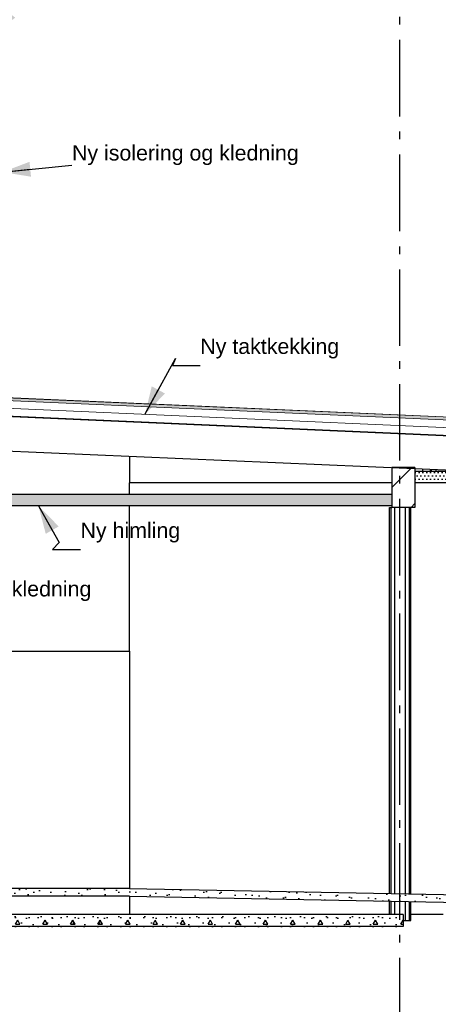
# Model space of a CAD drawing. Header units: millimetres. Extents: x -82116 to -57126, y -2070 to 13065.
# Tile 72 of 74: x -63962 to -61224, y 3062 to 9497. Entities that reach past the tile are written whole.
import ezdxf
from ezdxf.enums import TextEntityAlignment as Align

# ---------------------------------------------------------------- set-up
doc = ezdxf.new("R2010")
doc.units = ezdxf.units.MM
doc.header["$LTSCALE"] = 0.5
doc.header["$MEASUREMENT"] = 0
doc.linetypes.add('Akselinje', pattern=[1500, 1000, -200, 100, -200])
doc.linetypes.add('PLINE', pattern=[0])
for name, color, linetype in [('222- Søyler', 7, 'Continuous'), ('223- Bjelker', 7, 'Continuous'), ('223- Bjelker (Skravur)', 7, 'Continuous'), ('232- Ikke-bærende yttervegger', 7, 'Continuous'), ('232- Ikke-bærende yttervegger(Nye konstruksjoner)', 7, 'Continuous'), ('235- Utvendig kledning og overflate(Nye konstruksjoner)', 7, 'Continuous'), ('252- Gulv på grunn_ bunnplate', 7, 'Continuous'), ('252- Gulv på grunn_ bunnplate (Skravur)', 7, 'Continuous'), ('253- Oppforet gulv_ påstøp', 7, 'Continuous'), ('253- Oppforet gulv_ påstøp (Skravur)', 7, 'Continuous'), ('256- Faste himlinger og overflatebehandling (Skravur)(Nye konstruksjoner)', 7, 'Continuous'), ('256- Faste himlinger og overflatebehandling(Nye konstruksjoner)', 7, 'Continuous'), ('261- Primærkonstruksjon (tak)', 7, 'Continuous'), ('262- Taktekking (Skravur)(Nye konstruksjoner)', 7, 'Continuous'), ('82-- Modullinjer', 7, 'Continuous'), ('832- Tekst bygning(Nye konstruksjoner)', 7, 'Continuous')]:
    doc.layers.add(name, color=color, linetype=linetype)
doc.layers.add('262- Taktekking(Nye konstruksjoner)', color=7, linetype='Continuous', lineweight=0)
doc.styles.add('GENERATED_STYLE_1', font='arial.ttf')
doc.styles.add('GENERATED_STYLE_3', font='arial.ttf')
doc.dimstyles.new('GENERATED_STYLE__2', dxfattribs={"dimtxt": 0.18, "dimasz": 182.4, "dimexe": 0.18, "dimexo": 0.0625, "dimgap": 0, "dimtad": 0, "dimtih": 1, "dimtoh": 1, "dimdec": 4, "dimzin": 0, "dimdsep": 46, "dimcen": 0.09, "dimadec": 0, "dimazin": 0, "dimtfac": 1, "dimtdec": 4, "dimtmove": 0, "dimatfit": 3, "dimldrblk": 'ARROWHEAD_5', "dimfxl": 1, "dimtolj": 1, "dimtzin": 0, "dimarcsym": 0})
pattern_1 = [(0, (0, 0), (0, 43.30127), [0, -25]), (0, (12.5, 21.65), (0, 43.30127), [0, -25])]
pattern_2 = [(45, (0, 175), (-55.68466, 55.68466), [0, -52.5, 0, -78.75]), (110, (175, 175), (74.00079, 26.93409), [0, -38.5, 0, -66.5])]

# ---------------------------------------------------------------- blocks, each defined once
blk = doc.blocks.new('Standard grid marker[2]', base_point=(-61478.2, 12565.5))
at = {"layer": '82-- Modullinjer', "linetype": 'Akselinje'}
blk.add_line((-61478.2, 12365.5), (-61478.2, 1550), dxfattribs=at)
at = {"layer": '82-- Modullinjer', "style": 'GENERATED_STYLE_1'}
for tag, p in [('AC_MarkerText_1_0', (-61478.2, 12903)), ('AC_MarkerText_1_1', (-61478.2, 1187.5))]:
    blk.add_attdef(tag, text='', height=175, rotation=360, dxfattribs=at).set_placement(p, align=Align.TOP_CENTER)
blk = doc.blocks.new('ARROWHEAD_5')
at = {"linetype": 'Continuous'}
blk.add_hatch(color=256, dxfattribs=at).paths.add_polyline_path([(-1, 0.2679), (0, 0), (-1, -0.2679)])
blk.add_line((0, 0), (-1, 0), dxfattribs=at)

msp = doc.modelspace()

# ---------------------------------------------------------------- hatches: boundary and pattern name
at = {"layer": '223- Bjelker (Skravur)', "linetype": 'Continuous'}
h = msp.add_hatch(dxfattribs=at)
h.set_pattern_fill('Skrålinjer_3', color=256, style=0, pattern_type=2)
h.set_pattern_definition([(45, (0, 0), (-127.2792, 127.2792), [])])
h.paths.add_polyline_path([(-61378.2, 6310), (-61378.2, 6570), (-61528.2, 6570), (-61528.2, 6310)])
at = {"layer": '252- Gulv på grunn_ bunnplate (Skravur)', "linetype": 'Continuous'}
h = msp.add_hatch(dxfattribs=at)
h.set_pattern_fill('Naturstein', color=256, style=0, pattern_type=2)
h.set_pattern_definition(pattern_2)
h.paths.add_polyline_path([(-59723.2, 3750), (-63243.2, 3820), (-63243.2, 3770), (-59723.2, 3700)])
h = msp.add_hatch(dxfattribs=at)
h.set_pattern_fill('Betong_strukturell', color=256, style=0, pattern_type=2)
h.set_pattern_definition([(0, (0, 0), (0, 311.7692), [30, -150]), (0, (90, 155.9), (0, 311.7692), [30, -150]), (60, (0, 0), (-270, 155.8846), [30, -150]), (60, (180, 0), (-270, 155.8846), [30, -150]), (120, (30, 0), (270, 155.8846), [30, -150]), (120, (210, 0), (270, 155.8846), [30, -150]), (0, (0, 30), (0, 60), [0, -60, 0, -90.000004]), (45, (30, 30), (-42.42641, 42.42641), [0, -45, 0, -75.000003])])
h.paths.add_polyline_path([(-64753.2, 3570), (-61453.2, 3570), (-61453.2, 3650), (-64753.2, 3650)])
at = {"layer": '253- Oppforet gulv_ påstøp (Skravur)', "linetype": 'Continuous'}
h = msp.add_hatch(dxfattribs=at)
h.set_pattern_fill('Naturstein', color=256, style=0, pattern_type=2)
h.set_pattern_definition(pattern_2)
h.paths.add_polyline_path([(-63243.2, 3770), (-63243.2, 3820), (-64743.2, 3820), (-64743.2, 3770)])
at = {"layer": '256- Faste himlinger og overflatebehandling (Skravur)(Nye konstruksjoner)', "linetype": 'Continuous'}
h = msp.add_hatch(dxfattribs=at)
h.set_pattern_fill('Prikker_tett', color=256, style=0, pattern_type=2)
h.set_pattern_definition(pattern_1)
h.paths.add_polyline_path([(-61378.2, 6545), (-61378.2, 6470), (-60353.2, 6470), (-60353.2, 6545)])
h = msp.add_hatch(dxfattribs=at)
h.set_pattern_fill('Prikker_tett', color=256, style=0, pattern_type=2)
h.set_pattern_definition(pattern_1)
h.paths.add_polyline_path([(-64823.2, 6395), (-64823.2, 6320), (-61528.2, 6320), (-61528.2, 6395)])
at = {"layer": '262- Taktekking (Skravur)(Nye konstruksjoner)', "linetype": 'Continuous'}
msp.add_hatch(color=256, dxfattribs=at).paths.add_polyline_path([(-64143.2, 7031.5), (-64143.2, 7029.5), (-61143.2, 6898.5), (-61143.2, 6900.5)])
h = msp.add_hatch(dxfattribs=at)
h.set_pattern_fill('Prikker_tett', color=256, style=0, pattern_type=2)
h.set_pattern_definition(pattern_1)
h.paths.add_polyline_path([(-64143.2, 6909.4), (-61143.2, 6778.4), (-61143.2, 6780.4), (-64143.2, 6911.4)])
at = {"layer": '262- Taktekking(Nye konstruksjoner)', "linetype": 'Continuous'}
msp.add_hatch(color=256, dxfattribs=at).paths.add_polyline_path([(-64143.2, 7029.5), (-64143.2, 7011.5), (-61143.2, 6880.5), (-61143.2, 6898.5)])

# ---------------------------------------------------------------- linework, layer by layer
at = {"layer": '222- Søyler', "linetype": 'PLINE'}
for p, q in [((-61543.2, 3786.2), (-61543.2, 6310)), ((-61543.2, 6310), (-61532.9, 6310)), ((-61532.9, 6310), (-61529.6, 6310)), ((-61532.9, 3786), (-61532.9, 6310)), ((-61529.6, 6310), (-61528.2, 6310)), ((-61508.2, 3785.5), (-61508.2, 6310)), ((-61438.2, 3784.1), (-61438.2, 6310)), ((-61413.4, 3783.6), (-61413.4, 6310)), ((-61403.2, 3783.4), (-61403.2, 6310)), ((-61543.2, 3650), (-61543.2, 3736.2)), ((-61532.9, 3650), (-61532.9, 3736)), ((-61508.2, 3650), (-61508.2, 3735.5)), ((-61438.2, 3610), (-61438.2, 3734.1)), ((-61413.4, 3610), (-61413.4, 3733.6)), ((-61403.2, 3610), (-61403.2, 3733.4)), ((-61453.2, 3610), (-61438.2, 3610)), ((-61438.2, 3610), (-61425.8, 3610)), ((-61425.8, 3610), (-61416.7, 3610)), ((-61416.7, 3610), (-61413.4, 3610)), ((-61413.4, 3610), (-61403.2, 3610))]:
    msp.add_line(p, q, dxfattribs=at)
at = {"layer": '223- Bjelker', "linetype": 'PLINE'}
for p, q in [((-61528.2, 6570), (-61528.2, 6395)), ((-61378.2, 6570), (-61528.2, 6570)), ((-61378.2, 6570), (-61378.2, 6545)), ((-61378.2, 6545), (-61378.2, 6470)), ((-61378.2, 6470), (-61378.2, 6310)), ((-61528.2, 6395), (-61528.2, 6320)), ((-61528.2, 6320), (-61528.2, 6310)), ((-61378.2, 6310), (-61528.2, 6310))]:
    msp.add_line(p, q, dxfattribs=at)
at = {"layer": '232- Ikke-bærende yttervegger', "linetype": 'PLINE'}
for p, q in [((-61328.2, 6561.3), (-61328.2, 6545)), ((-63243.2, 6395), (-63243.2, 6470)), ((-61528.2, 6470), (-63243.2, 6470)), ((-63243.2, 5370), (-63243.2, 6320)), ((-61303.2, 3650), (-61403.2, 3650)), ((-61193.2, 3650), (-61303.2, 3650))]:
    msp.add_line(p, q, dxfattribs=at)
at = {"layer": '232- Ikke-bærende yttervegger(Nye konstruksjoner)', "linetype": 'PLINE'}
for p, q in [((-64693.2, 5370), (-63243.2, 5370)), ((-63243.2, 5370), (-63243.2, 3820)), ((-63243.2, 3770), (-63243.2, 3650))]:
    msp.add_line(p, q, dxfattribs=at)
at = {"layer": '235- Utvendig kledning og overflate(Nye konstruksjoner)', "linetype": 'PLINE'}
for p, q in [((-63243.2, 6644.9), (-63243.2, 6470)), ((-61278.2, 6559.1), (-61278.2, 6545)), ((-61269.2, 6545), (-61269.2, 6558.7)), ((-61239.2, 6545), (-61239.2, 6557.4))]:
    msp.add_line(p, q, dxfattribs=at)
at = {"layer": '252- Gulv på grunn_ bunnplate', "linetype": 'PLINE'}
for p, q in [((-63243.2, 3820), (-59723.2, 3750)), ((-63243.2, 3770), (-59723.2, 3700)), ((-61453.2, 3650), (-64743.2, 3650)), ((-61453.2, 3650), (-61453.2, 3570)), ((-61453.2, 3570), (-64753.2, 3570))]:
    msp.add_line(p, q, dxfattribs=at)
at = {"layer": '253- Oppforet gulv_ påstøp', "linetype": 'PLINE'}
for p, q in [((-63243.2, 3820), (-64743.2, 3820)), ((-63243.2, 3770), (-64743.2, 3770))]:
    msp.add_line(p, q, dxfattribs=at)
at = {"layer": '256- Faste himlinger og overflatebehandling(Nye konstruksjoner)', "linetype": 'PLINE'}
for p, q in [((-60353.2, 6545), (-61378.2, 6545)), ((-60453.2, 6470), (-61378.2, 6470)), ((-61528.2, 6395), (-64823.2, 6395)), ((-61528.2, 6320), (-64823.2, 6320))]:
    msp.add_line(p, q, dxfattribs=at)
at = {"layer": '261- Primærkonstruksjon (tak)', "linetype": 'PLINE'}
for p, q in [((-64143.2, 6909.4), (-61143.2, 6778.4)), ((-64193.2, 6686.4), (-60428.2, 6522))]:
    msp.add_line(p, q, dxfattribs=at)
at = {"layer": '262- Taktekking(Nye konstruksjoner)', "linetype": 'PLINE'}
for p, q in [((-64143.2, 7031.5), (-61143.2, 6900.5)), ((-64143.2, 7029.5), (-61143.2, 6898.5)), ((-64143.2, 7011.5), (-61143.2, 6880.5)), ((-64143.2, 6961.4), (-61143.2, 6830.5)), ((-64143.2, 6911.4), (-61143.2, 6780.4))]:
    msp.add_line(p, q, dxfattribs=at)

# ---------------------------------------------------------------- block references
at = {"layer": '82-- Modullinjer', "linetype": 'PLINE'}
msp.add_blockref('Standard grid marker[2]', (-61478.2, 12565.5), dxfattribs=at)

# ---------------------------------------------------------------- texts
at = {"layer": '832- Tekst bygning(Nye konstruksjoner)', "linetype": 'Continuous', "char_height": 100, "attachment_point": 7, "style": 'GENERATED_STYLE_3'}
for s, insert in [('\\A1;{\\pql;\\fArial|b0|i0|c0|p0;\\W1.000000;Ny isolering\\fArial|b0|i0|c0|p0;\\W1.000000; og kledning}', (-63619.8, 8546.8)), ('\\A1;{\\pql;\\fArial|b0|i0|c0|p0;\\W1.000000;Ny taktkekking}', (-62780.7, 7282.8)), ('\\A1;{\\pql;\\fArial|b0|i0|c0|p0;\\W1.000000;Ny\\fArial|b0|i0|c0|p0;\\W1.000000; himling}', (-63564.1, 6080.2)), ('\\A1;{\\pql;\\fArial|b0|i0|c0|p0;\\W1.000000;Ny\\fArial|b0|i0|c0|p0;\\W1.000000; \\fArial|b0|i0|c0|p0;\\W1.000000;kledning}', (-64222.9, 5697.8))]:
    msp.add_mtext(s, dxfattribs=dict(at, insert=insert))

# ---------------------------------------------------------------- leaders
at = {"layer": '832- Tekst bygning(Nye konstruksjoner)', "linetype": 'PLINE', "annotation_type": 0, "has_hookline": 1, "hookline_direction": 0}
for points, text_width in [([(-64143.2, 9398.3), (-63962.2, 9624.7), (-63985.5, 9579.3), (-63803.1, 9579.3)], 635.5), ([(-64074.2, 8501.4), (-63619.8, 8546.8)], 1461.8), ([(-63142.4, 6917.7), (-62943.6, 7282.8), (-62963.1, 7237.4), (-62780.7, 7237.4)], 887.7), ([(-63838.9, 6320), (-63703.2, 6080.2), (-63746.5, 6034.8), (-63564.1, 6034.8)], 631.6), ([(-64811.2, 5652.4), (-64222.9, 5697.8)], 709.3)]:
    msp.add_leader(points, dimstyle='GENERATED_STYLE__2', dxfattribs=dict(at, text_width=text_width))

doc.saveas('drawing.dxf')
